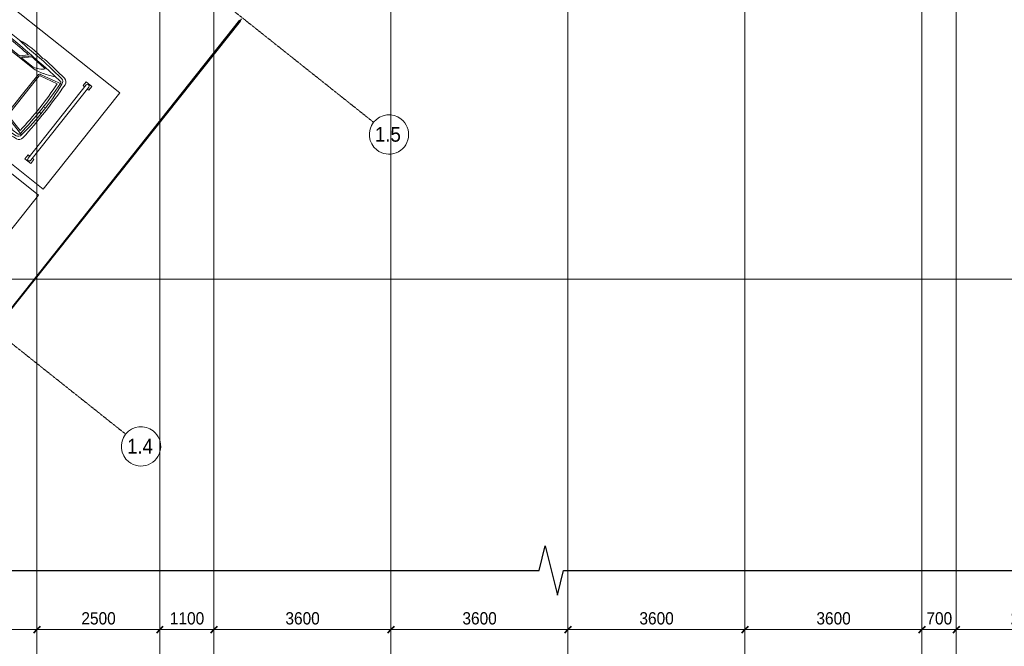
# Model space of a CAD drawing. Header units: millimetres. Extents: x 2030 to 92626, y -23454 to 23750.
# Tile 21 of 37: x 48955 to 68981, y -7462 to 5276. Entities that reach past the tile are written whole.
import ezdxf

# ---------------------------------------------------------------- set-up
doc = ezdxf.new("R2010")
doc.units = ezdxf.units.MM
doc.linetypes.add('ADSK_Линия сетки', pattern=[25, 20, -2.5, 0, -2.5])
doc.linetypes.add('Линия сетки', pattern=[25, 20, -2.5, 0, -2.5])
for name, color, linetype, lineweight in [('Оси', 7, 'Continuous', 9), ('Парковка', 7, 'Continuous', 18), ('Перекрытия', 7, 'Continuous', 18), ('Размеры', 7, 'Continuous', 9), ('Размеры-100', 7, 'Continuous', 9), ('Стены разрез', 7, 'Continuous', 40), ('Элементы узлов', 7, 'Continuous', 18)]:
    doc.layers.add(name, color=color, linetype=linetype, lineweight=lineweight)
doc.styles.add('Arial', font='arial.ttf', dxfattribs={"width": 0.9, "height": 250})
doc.styles.add('Arial_2', font='arial.ttf', dxfattribs={"width": 0.9, "height": 300})
doc.dimstyles.new('Основной_2_5_мм', dxfattribs={"dimscale": 304.8, "dimtxt": 255.06485, "dimasz": 0.463911, "dimexe": 0.492126, "dimexo": 0.492126, "dimgap": 0.098425, "dimtad": 1, "dimdec": 0, "dimdsep": 46, "dimtxsty": 'Arial', "dimblk1": 'OBLIQUE', "dimblk2": 'OBLIQUE', "dimsah": 1, "dimcen": 0.09, "dimdle": 0.492126, "dimazin": 2, "dimtfac": 1, "dimtdec": 4, "dimtix": 1, "dimtmove": 0, "dimatfit": 3, "dimfxl": 1, "dimtvp": 1, "dimtolj": 1, "dimtzin": 0, "dimlwd": 20, "dimlwe": 20, "dimarcsym": 2})

# ---------------------------------------------------------------- blocks, each defined once
blk = doc.blocks.new('199_Парковочные места 3 класса и МГН - МГН_М1-М3_-V18-МКСС_LB01_-7_650__Кабельные конструкции_Короба_ 4')
at = {"layer": 'Парковка'}
h = blk.add_hatch(color=256, dxfattribs=at)
h.paths.add_polyline_path([(1605, 2681), (1481, 2739), (1434, 2657), (1411, 2702), (1378, 2741), (1337, 2772), (1291, 2792), (1240, 2801), (1190, 2798), (1141, 2784), (1096, 2759), (1059, 2724), (1031, 2682), (1013, 2634), (1006, 2584), (1012, 2533), (1028, 2485), (1056, 2442), (1092, 2407), (1136, 2380), (1136, 2239), (1127, 2225), (1121, 2209), (1120, 2193), (1123, 2176), (1130, 2161), (1141, 2148), (1154, 2139), (1169, 2133), (1186, 2131), (1202, 2133), (1218, 2139), (1231, 2149), (1241, 2162), (1248, 2177), (1251, 2194), (1249, 2210), (1244, 2226), (1234, 2240), (1222, 2251), (1207, 2258), (1207, 2372), (1364, 2372), (1364, 2434), (1219, 2434), (1219, 2465), (1413, 2465), (1504, 2660), (1578, 2625)])
h.paths.add_polyline_path([(1360, 2671), (1378, 2635), (1387, 2596), (1385, 2555), (1374, 2517), (1136, 2517), (1136, 2448), (1106, 2475), (1083, 2509), (1070, 2547), (1066, 2587), (1072, 2626), (1089, 2663), (1113, 2695), (1145, 2720), (1182, 2736), (1222, 2742), (1262, 2738), (1300, 2724), (1333, 2701)])
at = {"layer": 'Парковка', "color": 253, "true_color": 0xaaaaaa}
for p, q in [((2500, 5300), (0, 5300)), ((0, 5300), (0, 0)), ((2500, 0), (2500, 5300)), ((250, 4775), (350, 4775)), ((250, 4625), (250, 4775)), ((250, 4625), (350, 4625)), ((300, 4735), (2200, 4735)), ((300, 4665), (2200, 4665)), ((350, 4735), (350, 4775)), ((350, 4625), (350, 4665)), ((2150, 4735), (2150, 4775)), ((2150, 4775), (2250, 4775)), ((2150, 4625), (2150, 4665)), ((2150, 4625), (2250, 4625)), ((2250, 4625), (2250, 4775)), ((0, 0), (2500, 0))]:
    blk.add_line(p, q, dxfattribs=at)
for centre, start, end in [((300, 4700), 90, 270), ((2200, 4700), 270, 90)]:
    blk.add_arc(centre, 35, start, end, dxfattribs=at)
at = {"layer": 'Элементы узлов', "color": 253, "true_color": 0xaaaaaa}
for p, q in [((708, 3817), (596, 4265)), ((1188, 4261), (1177, 4307)), ((1320, 4261), (1331, 4307)), ((1800, 3817), (1912, 4265)), ((512, 4192), (463, 3682)), ((574, 4042), (555, 4042)), ((738, 3820), (646, 4189)), ((1770, 3820), (1862, 4189)), ((1933, 4042), (1953, 4042)), ((1996, 4192), (2045, 3682)), ((419, 3676), (428, 3642)), ((428, 3642), (419, 3676)), ((463, 3682), (453, 3260)), ((1254, 3801), (754, 3801)), ((1254, 3771), (754, 3771)), ((1254, 3801), (1754, 3801)), ((1254, 3771), (1754, 3771)), ((2045, 3682), (2054, 3260)), ((2088, 3676), (2079, 3642)), ((2088, 3676), (2079, 3642)), ((708, 3249), (522, 3435)), ((688, 3297), (542, 3443)), ((688, 3297), (688, 3598)), ((708, 2069), (708, 3598)), ((1800, 2069), (1800, 3598)), ((1800, 3249), (1986, 3435)), ((1820, 3297), (1820, 3598)), ((1820, 3297), (1966, 3443)), ((453, 3260), (432, 3033)), ((678, 3237), (549, 3366)), ((678, 2516), (678, 3237)), ((1830, 3237), (1959, 3366)), ((1830, 2516), (1830, 3237)), ((2054, 3260), (2076, 3033)), ((708, 2497), (432, 2363)), ((678, 2449), (523, 2374)), ((678, 2516), (524, 2441)), ((678, 2069), (678, 2449)), ((1800, 2497), (2076, 2363)), ((1830, 2516), (1984, 2441)), ((1830, 2069), (1830, 2449)), ((1830, 2449), (1984, 2374)), ((515, 1453), (673, 1914)), ((543, 1440), (693, 1881)), ((580, 1736), (645, 1925)), ((1965, 1440), (1814, 1881)), ((1992, 1453), (1835, 1914)), ((1927, 1736), (1863, 1925)), ((298, 1678), (308, 1707)), ((298, 1678), (308, 1707)), ((308, 1707), (536, 1683)), ((308, 1707), (435, 1693)), ((436, 1612), (438, 1418)), ((438, 1418), (436, 1612)), ((515, 1453), (497, 1605)), ((580, 1736), (525, 1736)), ((1927, 1736), (1983, 1736)), ((2200, 1707), (1972, 1683)), ((1992, 1453), (2011, 1605)), ((2072, 1612), (2070, 1418)), ((2072, 1612), (2070, 1418)), ((2072, 1693), (2200, 1707)), ((2210, 1678), (2200, 1707)), ((2200, 1707), (2210, 1678)), ((515, 1453), (438, 1418)), ((1992, 1453), (2070, 1418)), ((422, 1114), (442, 1185)), ((422, 1114), (442, 1185)), ((953, 1186), (984, 1142)), ((984, 1142), (1090, 99)), ((1524, 1142), (1418, 99)), ((1555, 1186), (1524, 1142)), ((2085, 1114), (2065, 1185)), ((2065, 1185), (2085, 1114))]:
    blk.add_line(p, q, dxfattribs=at)
blk.add_circle((1256, 208), 49.6, dxfattribs=at)
for centre, radius, start, end in [((9206, 3182), 8801, 173.1165, 176.7833), ((9206, 3182), 8801, 173.1165, 176.7833), ((571, 4224), 103, 93.6407, 173.1165), ((571, 4224), 103, 93.6407, 173.1165), ((593, 4184), 81.1, 87.5771, 174.3071), ((1250, -6442), 10791, 89.9787, 93.6407), ((1250, -6442), 10791, 89.9787, 93.6407), ((600, 4202), 33.8, 82.905, 175.9457), ((1185, 180), 4128, 89.0501, 98.2092), ((1254, -3792), 8054, 85.3719, 94.6281), ((1254, -2689), 6905, 84.9489, 95.0511), ((1258, -6442), 10791, 86.3593, 90.0213), ((1258, -6442), 10791, 86.3593, 90.0213), ((1322, 180), 4128, 81.7908, 90.9499), ((1908, 4202), 33.8, 4.0543, 97.095), ((1915, 4184), 81.1, 5.6929, 92.4229), ((1937, 4224), 103, 6.8835, 86.3593), ((1937, 4224), 103, 6.8835, 86.3593), ((-6698, 3182), 8801, 3.2167, 6.8835), ((-6698, 3182), 8801, 3.2167, 6.8835), ((30000, 2118), 29508, 175.9457, 180.8366), ((-103, 3648), 783, 14.4186, 30.1446), ((2611, 3648), 783, 149.8554, 165.5814), ((-27492, 2118), 29508, 359.1634, 4.0543), ((30000, 2118), 29488, 176.7104, 177.4243), ((270, 3492), 431, 14.2603, 47.5583), ((104, 3598), 603, 359.9999, 24.0001), ((754, 3817), 46.1, 180, 270), ((754, 3817), 16.1, 170.2127, 270), ((1754, 3817), 16.1, 270, 9.7873), ((1754, 3817), 46.1, 270, 360), ((2403, 3598), 603, 155.9999, 180.0001), ((2238, 3492), 431, 132.4417, 165.7397), ((-27492, 2118), 29488, 2.5757, 3.2896), ((2198, 3346), 1794, 170.5335, 190.0508), ((2198, 3346), 1794, 170.5335, 190.0508), ((310, 3346), 1794, 349.9492, 9.4665), ((310, 3346), 1794, 349.9492, 9.4665), ((30000, 2118), 29478, 177.5739, 179.3716), ((-27492, 2118), 29478, 0.6284, 2.4261), ((122295, 2694), 121864, 179.84038, 180.47042), ((122295, 2694), 121864, 179.84038, 180.47042), ((-119787, 2694), 121864, 359.52958, 0.15962), ((-119787, 2694), 121864, 359.52958, 0.15962), ((30000, 2118), 29478, 179.5021, 180.7418), ((-27492, 2118), 29478, 359.2582, 0.4979), ((308, 2078), 370, 335.614, 358.6829), ((308, 2078), 400, 335.8269, 358.7333), ((2200, 2078), 400, 181.2667, 204.1731), ((2200, 2078), 370, 181.3171, 204.386), ((1254, 6445), 4567, 262.6911, 277.3091), ((1254, 6445), 4597, 262.9967, 277.0036), ((546, 2020), 422, 234.0334, 268.6551), ((546, 2020), 422, 234.0334, 254.9198), ((444, 1640), 101, 335.1844, 24.8156), ((2064, 1640), 101, 155.1844, 204.8156), ((1962, 2020), 422, 271.3449, 305.9666), ((1962, 2020), 422, 285.0802, 305.9666), ((12318, 1543), 11881, 180.5997, 185.7413), ((12318, 1543), 11881, 180.5997, 181.7231), ((555, 1432), 44.9, 152.0765, 249.8627), ((555, 1432), 14.9, 145.3433, 249.8627), ((1172, 2380), 1145, 237.4377, 274.0864), ((1335, 2380), 1145, 265.9136, 302.7696), ((1953, 1432), 14.9, 280.8242, 34.6567), ((1953, 1432), 44.9, 290.1373, 27.9235), ((-9810, 1543), 11881, 354.2587, 359.4003), ((-9810, 1543), 11881, 358.2769, 359.4003), ((8358, 1141), 7822, 178.1805, 186.9391), ((1172, 2380), 1175, 237.4377, 273.9819), ((1335, 2380), 1175, 266.0181, 302.5623), ((-5850, 1141), 7822, 353.0609, 1.8195), ((3991, 937), 3573, 177.157, 190.805), ((3991, 937), 3573, 177.157, 190.805), ((-1483, 937), 3573, 349.195, 2.843), ((-1483, 937), 3573, 349.195, 2.843), ((617, 279), 137, 184.9335, 253.1284), ((617, 279), 137, 184.9335, 253.1284), ((710, 376), 215, 185.7413, 236.8444), ((1797, 376), 215, 303.1556, 354.2587), ((1890, 279), 137, 286.8716, 355.0665), ((1890, 279), 137, 286.8716, 355.0665), ((1254, 2377), 2329, 253.1284, 269.9999), ((1254, 2377), 2329, 253.1284, 269.9999), ((1178, 1869), 1772, 250.7131, 272.4464), ((1329, 1869), 1772, 267.5536, 289.2869), ((1254, 2377), 2329, 270.0001, 286.8716), ((1254, 2377), 2329, 270.0001, 286.8716)]:
    blk.add_arc(centre, radius, start, end, dxfattribs=at)
blk = doc.blocks.new('199_Парковочные места 3 класса и МГН - МГН_М1-М3_-V19-МКСС_LB01_-7_650__Кабельные конструкции_Короба_ 4')
at = {"layer": 'Парковка'}
h = blk.add_hatch(color=256, dxfattribs=at)
h.paths.add_polyline_path([(1605, 2681), (1481, 2739), (1434, 2657), (1411, 2702), (1378, 2741), (1337, 2772), (1291, 2792), (1240, 2801), (1190, 2798), (1141, 2784), (1096, 2759), (1059, 2724), (1031, 2682), (1013, 2634), (1006, 2584), (1012, 2533), (1028, 2485), (1056, 2442), (1092, 2407), (1136, 2380), (1136, 2239), (1127, 2225), (1121, 2209), (1120, 2193), (1123, 2176), (1130, 2161), (1141, 2148), (1154, 2139), (1169, 2133), (1186, 2131), (1202, 2133), (1218, 2139), (1231, 2149), (1241, 2162), (1248, 2177), (1251, 2194), (1249, 2210), (1244, 2226), (1234, 2240), (1222, 2251), (1207, 2258), (1207, 2372), (1364, 2372), (1364, 2434), (1219, 2434), (1219, 2465), (1413, 2465), (1504, 2660), (1578, 2625)])
h.paths.add_polyline_path([(1360, 2671), (1378, 2635), (1387, 2596), (1385, 2555), (1374, 2517), (1136, 2517), (1136, 2448), (1106, 2475), (1083, 2509), (1070, 2547), (1066, 2587), (1072, 2626), (1089, 2663), (1113, 2695), (1145, 2720), (1182, 2736), (1222, 2742), (1262, 2738), (1300, 2724), (1333, 2701)])
at = {"layer": 'Парковка', "color": 253, "true_color": 0xaaaaaa}
for p, q in [((2500, 5300), (0, 5300)), ((0, 5300), (0, 0)), ((2500, 2132), (2500, 5300)), ((250, 4775), (350, 4775)), ((250, 4625), (250, 4775)), ((250, 4625), (350, 4625)), ((300, 4735), (2200, 4735)), ((300, 4665), (2200, 4665)), ((350, 4735), (350, 4775)), ((350, 4625), (350, 4665)), ((2150, 4735), (2150, 4775)), ((2150, 4775), (2250, 4775)), ((2150, 4625), (2150, 4665)), ((2150, 4625), (2250, 4625)), ((2250, 4625), (2250, 4775)), ((2500, 0), (2500, 1128)), ((0, 0), (2500, 0))]:
    blk.add_line(p, q, dxfattribs=at)
for centre, start, end in [((300, 4700), 90, 270), ((2200, 4700), 270, 90)]:
    blk.add_arc(centre, 35, start, end, dxfattribs=at)
at = {"layer": 'Элементы узлов', "color": 253, "true_color": 0xaaaaaa}
for p, q in [((708, 3817), (596, 4265)), ((1188, 4261), (1177, 4307)), ((1320, 4261), (1331, 4307)), ((1800, 3817), (1912, 4265)), ((512, 4192), (463, 3682)), ((574, 4042), (555, 4042)), ((738, 3820), (646, 4189)), ((1770, 3820), (1862, 4189)), ((1933, 4042), (1953, 4042)), ((1996, 4192), (2045, 3682)), ((419, 3676), (428, 3642)), ((428, 3642), (419, 3676)), ((463, 3682), (453, 3260)), ((1254, 3801), (754, 3801)), ((1254, 3771), (754, 3771)), ((1254, 3801), (1754, 3801)), ((1254, 3771), (1754, 3771)), ((2045, 3682), (2054, 3260)), ((2088, 3676), (2079, 3642)), ((2088, 3676), (2079, 3642)), ((708, 3249), (522, 3435)), ((688, 3297), (542, 3443)), ((688, 3297), (688, 3598)), ((708, 2069), (708, 3598)), ((1800, 2069), (1800, 3598)), ((1800, 3249), (1986, 3435)), ((1820, 3297), (1820, 3598)), ((1820, 3297), (1966, 3443)), ((453, 3260), (432, 3033)), ((678, 3237), (549, 3366)), ((678, 2516), (678, 3237)), ((1830, 3237), (1959, 3366)), ((1830, 2516), (1830, 3237)), ((2054, 3260), (2076, 3033)), ((708, 2497), (432, 2363)), ((678, 2449), (523, 2374)), ((678, 2516), (524, 2441)), ((678, 2069), (678, 2449)), ((1800, 2497), (2076, 2363)), ((1830, 2516), (1984, 2441)), ((1830, 2069), (1830, 2449)), ((1830, 2449), (1984, 2374)), ((515, 1453), (673, 1914)), ((543, 1440), (693, 1881)), ((580, 1736), (645, 1925)), ((1965, 1440), (1814, 1881)), ((1992, 1453), (1835, 1914)), ((1927, 1736), (1863, 1925)), ((298, 1678), (308, 1707)), ((298, 1678), (308, 1707)), ((308, 1707), (536, 1683)), ((308, 1707), (435, 1693)), ((436, 1612), (438, 1418)), ((438, 1418), (436, 1612)), ((515, 1453), (497, 1605)), ((580, 1736), (525, 1736)), ((1927, 1736), (1983, 1736)), ((2200, 1707), (1972, 1683)), ((1992, 1453), (2011, 1605)), ((2072, 1612), (2070, 1418)), ((2072, 1612), (2070, 1418)), ((2072, 1693), (2200, 1707)), ((2210, 1678), (2200, 1707)), ((2200, 1707), (2210, 1678)), ((515, 1453), (438, 1418)), ((1992, 1453), (2070, 1418)), ((422, 1114), (442, 1185)), ((422, 1114), (442, 1185)), ((953, 1186), (984, 1142)), ((984, 1142), (1090, 99)), ((1524, 1142), (1418, 99)), ((1555, 1186), (1524, 1142)), ((2085, 1114), (2065, 1185)), ((2065, 1185), (2085, 1114))]:
    blk.add_line(p, q, dxfattribs=at)
blk.add_circle((1256, 208), 49.6, dxfattribs=at)
for centre, radius, start, end in [((9206, 3182), 8801, 173.1165, 176.7833), ((9206, 3182), 8801, 173.1165, 176.7833), ((571, 4224), 103, 93.6407, 173.1165), ((571, 4224), 103, 93.6407, 173.1165), ((593, 4184), 81.1, 87.5771, 174.3071), ((1250, -6442), 10791, 89.9787, 93.6407), ((1250, -6442), 10791, 89.9787, 93.6407), ((600, 4202), 33.8, 82.905, 175.9457), ((1185, 180), 4128, 89.0501, 98.2092), ((1254, -3792), 8054, 85.3719, 94.6281), ((1254, -2689), 6905, 84.9489, 95.0511), ((1258, -6442), 10791, 86.3593, 90.0213), ((1258, -6442), 10791, 86.3593, 90.0213), ((1322, 180), 4128, 81.7908, 90.9499), ((1908, 4202), 33.8, 4.0543, 97.095), ((1915, 4184), 81.1, 5.6929, 92.4229), ((1937, 4224), 103, 6.8835, 86.3593), ((1937, 4224), 103, 6.8835, 86.3593), ((-6698, 3182), 8801, 3.2167, 6.8835), ((-6698, 3182), 8801, 3.2167, 6.8835), ((30000, 2118), 29508, 175.9457, 180.8366), ((-103, 3648), 783, 14.4186, 30.1446), ((2611, 3648), 783, 149.8554, 165.5814), ((-27492, 2118), 29508, 359.1634, 4.0543), ((30000, 2118), 29488, 176.7104, 177.4243), ((270, 3492), 431, 14.2603, 47.5583), ((104, 3598), 603, 359.9999, 24.0001), ((754, 3817), 46.1, 180, 270), ((754, 3817), 16.1, 170.2127, 270), ((1754, 3817), 16.1, 270, 9.7873), ((1754, 3817), 46.1, 270, 360), ((2403, 3598), 603, 155.9999, 180.0001), ((2238, 3492), 431, 132.4417, 165.7397), ((-27492, 2118), 29488, 2.5757, 3.2896), ((2198, 3346), 1794, 170.5335, 190.0508), ((2198, 3346), 1794, 170.5335, 190.0508), ((310, 3346), 1794, 349.9492, 9.4665), ((310, 3346), 1794, 349.9492, 9.4665), ((30000, 2118), 29478, 177.5739, 179.3716), ((-27492, 2118), 29478, 0.6284, 2.4261), ((122295, 2694), 121864, 179.84038, 180.47042), ((122295, 2694), 121864, 179.84038, 180.47042), ((-119787, 2694), 121864, 359.52958, 0.15962), ((-119787, 2694), 121864, 359.52958, 0.15962), ((30000, 2118), 29478, 179.5021, 180.7418), ((-27492, 2118), 29478, 359.2582, 0.4979), ((308, 2078), 370, 335.614, 358.6829), ((308, 2078), 400, 335.8269, 358.7333), ((2200, 2078), 400, 181.2667, 204.1731), ((2200, 2078), 370, 181.3171, 204.386), ((1254, 6445), 4567, 262.6911, 277.3091), ((1254, 6445), 4597, 262.9967, 277.0036), ((546, 2020), 422, 234.0334, 268.6551), ((546, 2020), 422, 234.0334, 254.9198), ((444, 1640), 101, 335.1844, 24.8156), ((2064, 1640), 101, 155.1844, 204.8156), ((1962, 2020), 422, 271.3449, 305.9666), ((1962, 2020), 422, 285.0802, 305.9666), ((12318, 1543), 11881, 180.5997, 185.7413), ((12318, 1543), 11881, 180.5997, 181.7231), ((555, 1432), 44.9, 152.0765, 249.8627), ((555, 1432), 14.9, 145.3433, 249.8627), ((1172, 2380), 1145, 237.4377, 274.0864), ((1335, 2380), 1145, 265.9136, 302.7696), ((1953, 1432), 14.9, 280.8242, 34.6567), ((1953, 1432), 44.9, 290.1373, 27.9235), ((-9810, 1543), 11881, 354.2587, 359.4003), ((-9810, 1543), 11881, 358.2769, 359.4003), ((8358, 1141), 7822, 178.1805, 186.9391), ((1172, 2380), 1175, 237.4377, 273.9819), ((1335, 2380), 1175, 266.0181, 302.5623), ((-5850, 1141), 7822, 353.0609, 1.8195), ((3991, 937), 3573, 177.157, 190.805), ((3991, 937), 3573, 177.157, 190.805), ((-1483, 937), 3573, 349.195, 2.843), ((-1483, 937), 3573, 349.195, 2.843), ((617, 279), 137, 184.9335, 253.1284), ((617, 279), 137, 184.9335, 253.1284), ((710, 376), 215, 185.7413, 236.8444), ((1797, 376), 215, 303.1556, 354.2587), ((1890, 279), 137, 286.8716, 355.0665), ((1890, 279), 137, 286.8716, 355.0665), ((1254, 2377), 2329, 253.1284, 269.9999), ((1254, 2377), 2329, 253.1284, 269.9999), ((1178, 1869), 1772, 250.7131, 272.4464), ((1329, 1869), 1772, 267.5536, 289.2869), ((1254, 2377), 2329, 270.0001, 286.8716), ((1254, 2377), 2329, 270.0001, 286.8716)]:
    blk.add_arc(centre, radius, start, end, dxfattribs=at)
blk = doc.blocks.new('135_SLK_GD_AR_rvt-1-МКСС_LB01_-7_650__Кабельные конструкции_Короба_ 4')
at = {"layer": 'Перекрытия', "color": 253, "true_color": 0xaaaaaa}
blk.add_line((104881, 5255), (104912, 5294), dxfattribs=at)
at = {"layer": 'Стены разрез', "color": 253, "true_color": 0xaaaaaa}
for p, q in [((104879, 5257), (96009, -5895)), ((96011, -5895), (104881, 5255)), ((104881, 5255), (104879, 5257))]:
    blk.add_line(p, q, dxfattribs=at)
at = {"layer": 'Парковка', "color": 253, "lineweight": 18, "true_color": 0xaaaaaa, "rotation": 231.499999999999}
for name, p in [('199_Парковочные места 3 класса и МГН - МГН_М1-М3_-V18-МКСС_LB01_-7_650__Кабельные конструкции_Короба_ 4', (98288, 7088)), ('199_Парковочные места 3 класса и МГН - МГН_М1-М3_-V19-МКСС_LB01_-7_650__Кабельные конструкции_Короба_ 4', (96636, 5010))]:
    blk.add_blockref(name, p, dxfattribs=at)
blk = doc.blocks.new('Ось сетки - Диаметр 8 мм-612790-МКСС_LB01_-7_650__Кабельные конструкции_Короба_ 4')
at = {"layer": 'Оси', "lineweight": 20}
for start, end in [(360, 180), (180, 360)]:
    blk.add_arc((0, 0), 4, start, end, dxfattribs=at)
blk = doc.blocks.new('DIMBLOCK6-МКСС_LB01_-7_650__Кабельные конструкции_Короба_ 4')
at = {"layer": 'Размеры-100', "lineweight": 20, "transparency": 16777216}
for p, q in [((45705, -7122), (45705, -6972)), ((49305, -7122), (49305, -6972)), ((45705, -7122), (49305, -7122)), ((45705, -7122), (45705, -7172)), ((49305, -7122), (49305, -7172))]:
    blk.add_line(p, q, dxfattribs=at)
at = {"layer": 'Размеры-100', "lineweight": 40, "transparency": 16777216}
for p, q in [((45705, -7122), (45634, -7193)), ((45705, -7122), (45775, -7051)), ((49305, -7122), (49234, -7193)), ((49305, -7122), (49375, -7051))]:
    blk.add_line(p, q, dxfattribs=at)
at = {"layer": 'Размеры-100', "color": 0, "lineweight": 20, "transparency": 16777216, "insert": (47159, -6768), "char_height": 250, "width": 828.76, "attachment_point": 1, "line_spacing_factor": 0.941778, "style": 'Arial'}
blk.add_mtext('3600', dxfattribs=at)
blk = doc.blocks.new('_Oblique')
at = {"color": 0, "linetype": 'ByBlock', "lineweight": -2}
blk.add_line((-0.5, -0.5), (0.5, 0.5), dxfattribs=at)
blk = doc.blocks.new('DIMBLOCK7-МКСС_LB01_-7_650__Кабельные конструкции_Короба_ 4')
at = {"layer": 'Размеры-100', "lineweight": 20, "transparency": 16777216}
for p, q in [((49305, -7122), (49305, -6972)), ((51805, -7122), (51805, -6972)), ((49305, -7122), (51805, -7122)), ((49305, -7122), (49305, -7172)), ((51805, -7122), (51805, -7172))]:
    blk.add_line(p, q, dxfattribs=at)
at = {"layer": 'Размеры-100', "lineweight": 40, "transparency": 16777216}
for p, q in [((49305, -7122), (49234, -7193)), ((49305, -7122), (49375, -7051)), ((51805, -7122), (51734, -7193)), ((51805, -7122), (51875, -7051))]:
    blk.add_line(p, q, dxfattribs=at)
at = {"layer": 'Размеры-100', "color": 0, "lineweight": 20, "transparency": 16777216, "insert": (50209, -6768), "char_height": 250, "width": 828.76, "attachment_point": 1, "line_spacing_factor": 0.941778, "style": 'Arial'}
blk.add_mtext('2500', dxfattribs=at)
blk = doc.blocks.new('DIMBLOCK8-МКСС_LB01_-7_650__Кабельные конструкции_Короба_ 4')
at = {"layer": 'Размеры-100', "lineweight": 20, "transparency": 16777216}
for p, q in [((51805, -7122), (51805, -6972)), ((52905, -7122), (52905, -6972)), ((51805, -7122), (52905, -7122)), ((51805, -7122), (51805, -7172)), ((52905, -7122), (52905, -7172))]:
    blk.add_line(p, q, dxfattribs=at)
at = {"layer": 'Размеры-100', "lineweight": 40, "transparency": 16777216}
for p, q in [((51805, -7122), (51734, -7193)), ((51805, -7122), (51875, -7051)), ((52905, -7122), (52834, -7193)), ((52905, -7122), (52975, -7051))]:
    blk.add_line(p, q, dxfattribs=at)
at = {"layer": 'Размеры-100', "color": 0, "lineweight": 20, "transparency": 16777216, "insert": (52009, -6768), "char_height": 250, "width": 828.76, "attachment_point": 1, "line_spacing_factor": 0.941778, "style": 'Arial'}
blk.add_mtext('1100', dxfattribs=at)
blk = doc.blocks.new('DIMBLOCK9-МКСС_LB01_-7_650__Кабельные конструкции_Короба_ 4')
at = {"layer": 'Размеры-100', "lineweight": 20, "transparency": 16777216}
for p, q in [((52905, -7122), (52905, -6972)), ((56505, -7122), (56505, -6972)), ((52905, -7122), (56505, -7122)), ((52905, -7122), (52905, -7172)), ((56505, -7122), (56505, -7172))]:
    blk.add_line(p, q, dxfattribs=at)
at = {"layer": 'Размеры-100', "lineweight": 40, "transparency": 16777216}
for p, q in [((52905, -7122), (52834, -7193)), ((52905, -7122), (52975, -7051)), ((56505, -7122), (56434, -7193)), ((56505, -7122), (56575, -7051))]:
    blk.add_line(p, q, dxfattribs=at)
at = {"layer": 'Размеры-100', "color": 0, "lineweight": 20, "transparency": 16777216, "insert": (54359, -6768), "char_height": 250, "width": 828.76, "attachment_point": 1, "line_spacing_factor": 0.941778, "style": 'Arial'}
blk.add_mtext('3600', dxfattribs=at)
blk = doc.blocks.new('DIMBLOCK10-МКСС_LB01_-7_650__Кабельные конструкции_Короба_ 4')
at = {"layer": 'Размеры-100', "lineweight": 20, "transparency": 16777216}
for p, q in [((56505, -7122), (56505, -6972)), ((60105, -7122), (60105, -6972)), ((56505, -7122), (60105, -7122)), ((56505, -7122), (56505, -7172)), ((60105, -7122), (60105, -7172))]:
    blk.add_line(p, q, dxfattribs=at)
at = {"layer": 'Размеры-100', "lineweight": 40, "transparency": 16777216}
for p, q in [((56505, -7122), (56434, -7193)), ((56505, -7122), (56575, -7051)), ((60105, -7122), (60034, -7193)), ((60105, -7122), (60175, -7051))]:
    blk.add_line(p, q, dxfattribs=at)
at = {"layer": 'Размеры-100', "color": 0, "lineweight": 20, "transparency": 16777216, "insert": (57959, -6768), "char_height": 250, "width": 828.76, "attachment_point": 1, "line_spacing_factor": 0.941778, "style": 'Arial'}
blk.add_mtext('3600', dxfattribs=at)
blk = doc.blocks.new('DIMBLOCK11-МКСС_LB01_-7_650__Кабельные конструкции_Короба_ 4')
at = {"layer": 'Размеры-100', "lineweight": 20, "transparency": 16777216}
for p, q in [((60105, -7122), (60105, -6972)), ((63705, -7122), (63705, -6972)), ((60105, -7122), (63705, -7122)), ((60105, -7122), (60105, -7172)), ((63705, -7122), (63705, -7172))]:
    blk.add_line(p, q, dxfattribs=at)
at = {"layer": 'Размеры-100', "lineweight": 40, "transparency": 16777216}
for p, q in [((60105, -7122), (60034, -7193)), ((60105, -7122), (60175, -7051)), ((63705, -7122), (63634, -7193)), ((63705, -7122), (63775, -7051))]:
    blk.add_line(p, q, dxfattribs=at)
at = {"layer": 'Размеры-100', "color": 0, "lineweight": 20, "transparency": 16777216, "insert": (61559, -6768), "char_height": 250, "width": 828.76, "attachment_point": 1, "line_spacing_factor": 0.941778, "style": 'Arial'}
blk.add_mtext('3600', dxfattribs=at)
blk = doc.blocks.new('DIMBLOCK12-МКСС_LB01_-7_650__Кабельные конструкции_Короба_ 4')
at = {"layer": 'Размеры-100', "lineweight": 20, "transparency": 16777216}
for p, q in [((63705, -7122), (63705, -6972)), ((67305, -7122), (67305, -6972)), ((63705, -7122), (67305, -7122)), ((63705, -7122), (63705, -7172)), ((67305, -7122), (67305, -7172))]:
    blk.add_line(p, q, dxfattribs=at)
at = {"layer": 'Размеры-100', "lineweight": 40, "transparency": 16777216}
for p, q in [((63705, -7122), (63634, -7193)), ((63705, -7122), (63775, -7051)), ((67305, -7122), (67234, -7193)), ((67305, -7122), (67375, -7051))]:
    blk.add_line(p, q, dxfattribs=at)
at = {"layer": 'Размеры-100', "color": 0, "lineweight": 20, "transparency": 16777216, "insert": (65159, -6768), "char_height": 250, "width": 828.76, "attachment_point": 1, "line_spacing_factor": 0.941778, "style": 'Arial'}
blk.add_mtext('3600', dxfattribs=at)
blk = doc.blocks.new('DIMBLOCK13-МКСС_LB01_-7_650__Кабельные конструкции_Короба_ 4')
at = {"layer": 'Размеры-100', "lineweight": 20, "transparency": 16777216}
for p, q in [((67305, -7122), (67305, -6972)), ((68005, -7122), (68005, -6972)), ((67305, -7122), (68005, -7122)), ((67305, -7122), (67305, -7172)), ((68005, -7122), (68005, -7172))]:
    blk.add_line(p, q, dxfattribs=at)
at = {"layer": 'Размеры-100', "lineweight": 40, "transparency": 16777216}
for p, q in [((67305, -7122), (67234, -7193)), ((67305, -7122), (67375, -7051)), ((68005, -7122), (67934, -7193)), ((68005, -7122), (68075, -7051))]:
    blk.add_line(p, q, dxfattribs=at)
at = {"layer": 'Размеры-100', "color": 0, "lineweight": 20, "transparency": 16777216, "insert": (67396, -6768), "char_height": 250, "width": 621.57, "attachment_point": 1, "line_spacing_factor": 0.941778, "style": 'Arial'}
blk.add_mtext('700', dxfattribs=at)
blk = doc.blocks.new('DIMBLOCK14-МКСС_LB01_-7_650__Кабельные конструкции_Короба_ 4')
at = {"layer": 'Размеры-100', "lineweight": 20, "transparency": 16777216}
for p, q in [((68005, -7122), (68005, -6972)), ((70905, -7122), (70905, -6972)), ((68005, -7122), (70905, -7122)), ((68005, -7122), (68005, -7172)), ((70905, -7122), (70905, -7172))]:
    blk.add_line(p, q, dxfattribs=at)
at = {"layer": 'Размеры-100', "lineweight": 40, "transparency": 16777216}
for p, q in [((68005, -7122), (67934, -7193)), ((68005, -7122), (68075, -7051)), ((70905, -7122), (70834, -7193)), ((70905, -7122), (70975, -7051))]:
    blk.add_line(p, q, dxfattribs=at)
at = {"layer": 'Размеры-100', "color": 0, "lineweight": 20, "transparency": 16777216, "insert": (69109, -6768), "char_height": 250, "width": 828.76, "attachment_point": 1, "line_spacing_factor": 0.941778, "style": 'Arial'}
blk.add_mtext('2900', dxfattribs=at)
blk = doc.blocks.new('*U160')
at = {"color": 0, "linetype": 'ByBlock', "lineweight": -2, "ltscale": 0.5}
blk.add_lwpolyline([(-2.5, 0), (254.29, 0), (255.54, 5), (258.04, -5), (259.29, 0), (516.08, 0)], dxfattribs=at)

msp = doc.modelspace()

# ---------------------------------------------------------------- linework, layer by layer
at = {"layer": 'Оси', "linetype": 'Линия сетки'}
for p, q in [((49304.723, -8455.161), (49304.723, 23749.948)), ((51804.723, -8455.161), (51804.723, 23749.948)), ((52904.723, -8455.161), (52904.723, 23749.948)), ((56504.723, -8455.161), (56504.723, 23749.948)), ((60104.723, -8455.161), (60104.723, 23749.948)), ((63704.723, -8455.161), (63704.723, 23749.948)), ((67304.723, -8455.161), (67304.723, 23749.948)), ((68004.723, -8455.161), (68004.723, 23749.948)), ((88007.117, 0), (31544.776, 0))]:
    msp.add_line(p, q, dxfattribs=at)
at = {"layer": 'Оси', "linetype": 'ADSK_Линия сетки'}
for p, q in [((35418.214, 19682.847), (56152.295, 3190.215)), ((31544.776, 12413.911), (51109.927, -3148.912))]:
    msp.add_line(p, q, dxfattribs=at)

# ---------------------------------------------------------------- block references
at = {"xscale": 100, "yscale": 100, "zscale": 100}
msp.add_blockref('*U160', (34089.431, -5919.11), dxfattribs=at)
at = {"lineweight": 5}
msp.add_blockref('135_SLK_GD_AR_rvt-1-МКСС_LB01_-7_650__Кабельные конструкции_Короба_ 4', (-51445.277, 0), dxfattribs=at)
at = {"layer": 'Оси', "lineweight": 20, "xscale": 99.99999999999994, "yscale": 99.99999999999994, "zscale": 99.99999999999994, "rotation": 231.4999999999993}
for p in [(56465.338, 2941.209), (51422.97, -3397.918)]:
    msp.add_blockref('Ось сетки - Диаметр 8 мм-612790-МКСС_LB01_-7_650__Кабельные конструкции_Короба_ 4', p, dxfattribs=at)

# ---------------------------------------------------------------- texts
at = {"layer": 'Оси', "char_height": 300, "width": 649.36687, "attachment_point": 1, "style": 'Arial_2'}
for s, insert in [('1.5', (56182.046, 3095.593)), ('1.4', (51139.678, -3243.533))]:
    msp.add_mtext(s, dxfattribs=dict(at, insert=insert))

# ---------------------------------------------------------------- dimensions: what is measured, and where the dimension line sits
at = {"layer": 'Размеры', "lineweight": 20}
for base, p1, p2, override, picture, middle in [((49304.723, -7122.157), (45704.723, -7022.172), (49304.723, -7022.172), {"dimpost": '<>', "dimfxl": 3600}, 'DIMBLOCK6-МКСС_LB01_-7_650__Кабельные конструкции_Короба_ 4', (47504.723, -6964.429)), ((51804.723, -7122.157), (49304.723, -7022.172), (51804.723, -7022.172), {"dimpost": '<>', "dimfxl": 2500}, 'DIMBLOCK7-МКСС_LB01_-7_650__Кабельные конструкции_Короба_ 4', (50554.723, -6964.514)), ((52904.723, -7122.157), (51804.723, -7022.172), (52904.723, -7022.172), {"dimpost": '<>', "dimfxl": 1100}, 'DIMBLOCK8-МКСС_LB01_-7_650__Кабельные конструкции_Короба_ 4', (52354.723, -6964.514)), ((56504.723, -7122.157), (52904.723, -7022.172), (56504.723, -7022.172), {"dimpost": '<>', "dimfxl": 3600}, 'DIMBLOCK9-МКСС_LB01_-7_650__Кабельные конструкции_Короба_ 4', (54704.723, -6964.429)), ((60104.723, -7122.157), (56504.723, -7022.172), (60104.723, -7022.172), {"dimpost": '<>', "dimfxl": 3600}, 'DIMBLOCK10-МКСС_LB01_-7_650__Кабельные конструкции_Короба_ 4', (58304.723, -6964.429)), ((63704.723, -7122.157), (60104.723, -7022.172), (63704.723, -7022.172), {"dimpost": '<>', "dimfxl": 3600}, 'DIMBLOCK11-МКСС_LB01_-7_650__Кабельные конструкции_Короба_ 4', (61904.723, -6964.429)), ((67304.723, -7122.157), (63704.723, -7022.172), (67304.723, -7022.172), {"dimpost": '<>', "dimfxl": 3600}, 'DIMBLOCK12-МКСС_LB01_-7_650__Кабельные конструкции_Короба_ 4', (65504.723, -6964.429)), ((68004.723, -7122.157), (67304.723, -7022.172), (68004.723, -7022.172), {"dimpost": '<>', "dimfxl": 700}, 'DIMBLOCK13-МКСС_LB01_-7_650__Кабельные конструкции_Короба_ 4', (67654.723, -6964.514)), ((70904.723, -7122.157), (68004.723, -7022.172), (70904.723, -7022.172), {"dimpost": '<>', "dimfxl": 2900}, 'DIMBLOCK14-МКСС_LB01_-7_650__Кабельные конструкции_Короба_ 4', (69454.723, -6964.514))]:
    dim = msp.add_linear_dim(base=base, p1=p1, p2=p2, dimstyle='Основной_2_5_мм', override=override, dxfattribs=at)
    dim.commit()
    dim.dimension.update_dxf_attribs({"geometry": picture, "text_midpoint": middle})

doc.saveas('drawing.dxf')
